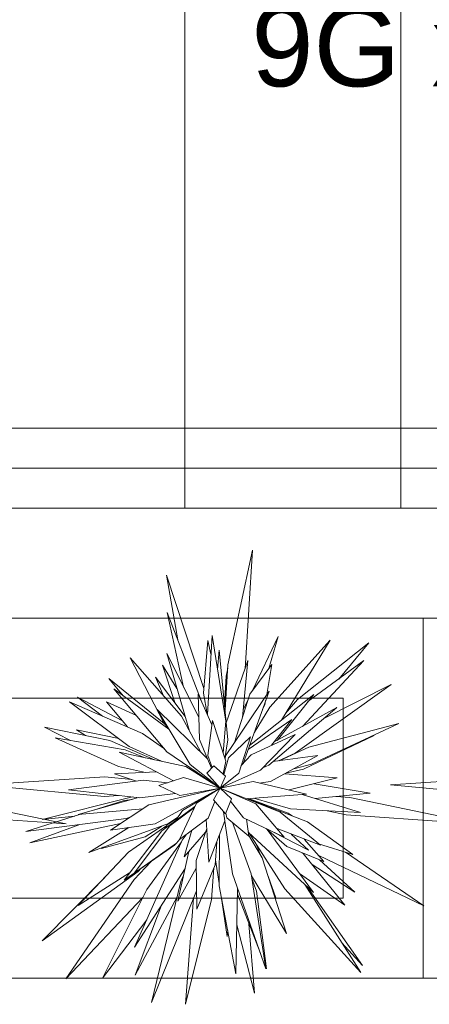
# Model space of a CAD drawing. Header units: millimetres. Extents: x -14761 to 157739, y -22400 to 107990.
# Tile 244 of 256: x 110404 to 110916, y 52280 to 53510. Entities that reach past the tile are written whole.
import ezdxf

# ---------------------------------------------------------------- set-up
doc = ezdxf.new("R2010")
doc.units = ezdxf.units.MM
doc.header["$MEASUREMENT"] = 0
doc.layers.add('Интерьер - Мебель', color=7, linetype='Continuous')
doc.layers.add('Конструктив - Лестницы в бассейны', color=7, linetype='Continuous')
doc.styles.add('СГЕНЕРИР_СТИЛЬ_1', font='txt')

msp = doc.modelspace()

# ---------------------------------------------------------------- linework, layer by layer
at = {"layer": 'Интерьер - Мебель', "color": 7, "linetype": 'Continuous', "lineweight": 15}
for p, q in [((110663.9, 52704.3), (110694.4, 52847.8)), ((110663.9, 52704.3), (110694.4, 52847.8)), ((110694.4, 52847.8), (110685.3, 52699.2)), ((110694.4, 52847.8), (110685.3, 52699.2)), ((110601.2, 52735.5), (110586.9, 52816.2)), ((110586.9, 52816.2), (110633.7, 52674.6)), ((110601.2, 52735.5), (110586.9, 52816.2)), ((110586.9, 52816.2), (110633.7, 52674.6)), ((110907.7, 52762.8), (109407.7, 52762.8)), ((110608.5, 52676.3), (110588.1, 52769.6)), ((110588.1, 52769.6), (110630.4, 52659.6)), ((110608.5, 52676.3), (110588.1, 52769.6)), ((110588.1, 52769.6), (110630.4, 52659.6)), ((112407.7, 52762.8), (110907.7, 52762.8)), ((110907.7, 52762.8), (110907.7, 52312.8)), ((110907.7, 52312.8), (110907.7, 52762.8)), ((110638.2, 52642.1), (110644.1, 52741.2)), ((110638.2, 52642.1), (110644.1, 52741.2)), ((110644.1, 52741.2), (110661.3, 52633.8)), ((110644.1, 52741.2), (110661.3, 52633.8)), ((110694.4, 52672.2), (110726.8, 52739.6)), ((110694.4, 52672.2), (110726.8, 52739.6)), ((110726.8, 52739.6), (110715.1, 52699.7)), ((110726.8, 52739.6), (110715.1, 52699.7)), ((110633.3, 52669), (110638.6, 52734.7)), ((110633.3, 52669), (110638.6, 52734.7)), ((110638.6, 52734.7), (110642.7, 52717.5)), ((110638.6, 52734.7), (110642.7, 52717.5)), ((110716.1, 52651.3), (110791.7, 52735.2)), ((110716.1, 52651.3), (110791.7, 52735.2)), ((110791.7, 52735.2), (110730.7, 52635.4)), ((110791.7, 52735.2), (110730.7, 52635.4)), ((110750.8, 52661), (110840.1, 52731.7)), ((110750.8, 52661), (110840.1, 52731.7)), ((110840.1, 52731.7), (110802.4, 52686.6)), ((110840.1, 52731.7), (110802.4, 52686.6)), ((110616, 52621.5), (110587.3, 52718.4)), ((110587.3, 52718.4), (110627.4, 52638.8)), ((110616, 52621.5), (110587.3, 52718.4)), ((110587.3, 52718.4), (110627.4, 52638.8)), ((110650.9, 52698.7), (110653, 52722.7)), ((110650.9, 52698.7), (110653, 52722.7)), ((110653, 52722.7), (110663.9, 52610.7)), ((110653, 52722.7), (110663.9, 52610.7)), ((110583.7, 52631.7), (110541.5, 52713.3)), ((110541.5, 52713.3), (110605.9, 52640.4)), ((110583.7, 52631.7), (110541.5, 52713.3)), ((110541.5, 52713.3), (110605.9, 52640.4)), ((110597.4, 52657.2), (110581.9, 52704.1)), ((110581.9, 52704.1), (110600.2, 52674.8)), ((110597.4, 52657.2), (110581.9, 52704.1)), ((110581.9, 52704.1), (110600.2, 52674.8)), ((110660.3, 52647.9), (110663.9, 52704.3)), ((110660.3, 52647.9), (110663.9, 52704.3)), ((110661.8, 52631.9), (110688.9, 52709.7)), ((110661.8, 52631.9), (110688.9, 52709.7)), ((110688.9, 52709.7), (110681.9, 52638.6)), ((110688.9, 52709.7), (110681.9, 52638.6)), ((110691.1, 52667.9), (110718.8, 52704.7)), ((110691.1, 52667.9), (110718.8, 52704.7)), ((110718.8, 52704.7), (110712.3, 52667.2)), ((110718.8, 52704.7), (110712.3, 52667.2)), ((110833.9, 52709.7), (110757, 52627.5)), ((110833.9, 52709.7), (110757, 52627.5)), ((110763.9, 52658.4), (110833.9, 52709.7)), ((110763.9, 52658.4), (110833.9, 52709.7)), ((110583.4, 52665.8), (110573.5, 52689)), ((110573.5, 52689), (110610.6, 52639.6)), ((110583.4, 52665.8), (110573.5, 52689)), ((110573.5, 52689), (110610.6, 52639.6)), ((110659.6, 52654.7), (110661.5, 52690.1)), ((110659.6, 52654.7), (110661.5, 52690.1)), ((110661.5, 52690.1), (110663.6, 52700)), ((110661.5, 52690.1), (110663.6, 52700)), ((110532.9, 52665.8), (110514.9, 52687.4)), ((110514.9, 52687.4), (110584.2, 52631.1)), ((110532.9, 52665.8), (110514.9, 52687.4)), ((110514.9, 52687.4), (110584.2, 52631.1)), ((110867.8, 52679.6), (110747.9, 52594.1)), ((110867.8, 52679.6), (110747.9, 52594.1)), ((110783, 52636.7), (110867.8, 52679.6)), ((110783, 52636.7), (110867.8, 52679.6)), ((110587.3, 52595.8), (110521.3, 52674.4)), ((110521.3, 52674.4), (110590.2, 52623.8)), ((110587.3, 52595.8), (110521.3, 52674.4)), ((110521.3, 52674.4), (110590.2, 52623.8)), ((110628.2, 52611.1), (110626.6, 52668)), ((110626.6, 52668), (110643.9, 52629.4)), ((110628.2, 52611.1), (110626.6, 52668)), ((110626.6, 52668), (110643.9, 52629.4)), ((110637.8, 52643), (110633.3, 52669)), ((110637.8, 52643), (110633.3, 52669)), ((110661, 52590.8), (110715.2, 52671.5)), ((110661, 52590.8), (110715.2, 52671.5)), ((110672, 52607.2), (110691.1, 52667.9)), ((110672, 52607.2), (110691.1, 52667.9)), ((110715.2, 52671.5), (110682.8, 52581)), ((110715.2, 52671.5), (110682.8, 52581)), ((110690.8, 52603.4), (110771.1, 52667.5)), ((110690.8, 52603.4), (110771.1, 52667.5)), ((110771.1, 52667.5), (110725.2, 52609.9)), ((110771.1, 52667.5), (110725.2, 52609.9)), ((110807.7, 52662.8), (109507.7, 52662.8)), ((110540.6, 52602.3), (110465.8, 52658)), ((110465.8, 52658), (110556.9, 52618.7)), ((110540.6, 52602.3), (110465.8, 52658)), ((110465.8, 52658), (110556.9, 52618.7)), ((110507.2, 52640.1), (110475.9, 52664)), ((110475.9, 52664), (110532.1, 52634.3)), ((110507.2, 52640.1), (110475.9, 52664)), ((110475.9, 52664), (110532.1, 52634.3)), ((110538.5, 52626.7), (110512.2, 52658)), ((110512.2, 52658), (110549.5, 52640.9)), ((110538.5, 52626.7), (110512.2, 52658)), ((110512.2, 52658), (110549.5, 52640.9)), ((110682.9, 52648.3), (110689, 52661)), ((110682.9, 52648.3), (110689, 52661)), ((110710.1, 52654.5), (110707.2, 52649.1)), ((110710.1, 52654.5), (110707.2, 52649.1)), ((110711, 52659.8), (110710.1, 52654.5)), ((110711, 52659.8), (110710.1, 52654.5)), ((110735.7, 52643.7), (110750.8, 52661)), ((110735.7, 52643.7), (110750.8, 52661)), ((110807.7, 52412.8), (110807.7, 52662.8)), ((110616.5, 52579.7), (110575.3, 52648.6)), ((110575.3, 52648.6), (110638.5, 52587)), ((110616.5, 52579.7), (110575.3, 52648.6)), ((110575.3, 52648.6), (110638.5, 52587)), ((110605.9, 52640.4), (110630, 52595.4)), ((110605.9, 52640.4), (110630, 52595.4)), ((110696.6, 52619.5), (110716.1, 52651.3)), ((110696.6, 52619.5), (110716.1, 52651.3)), ((110800.1, 52651.2), (110714.8, 52579)), ((110800.1, 52651.2), (110714.8, 52579)), ((110721.8, 52608), (110800.1, 52651.2)), ((110721.8, 52608), (110800.1, 52651.2)), ((110589.3, 52625.2), (110583.7, 52631.7)), ((110589.3, 52625.2), (110583.7, 52631.7)), ((110638.6, 52591), (110644.7, 52635)), ((110638.6, 52591), (110644.7, 52635)), ((110644.7, 52635), (110661.4, 52583.8)), ((110644.7, 52635), (110661.4, 52583.8)), ((110661.3, 52633.8), (110657.9, 52594.5)), ((110661.3, 52633.8), (110657.9, 52594.5)), ((110689.1, 52598.5), (110743.6, 52636.2)), ((110689.1, 52598.5), (110743.6, 52636.2)), ((110743.6, 52636.2), (110718.5, 52603.8)), ((110743.6, 52636.2), (110718.5, 52603.8)), ((110730.7, 52635.4), (110730.1, 52634.8)), ((110730.7, 52635.4), (110730.1, 52634.8)), ((110765, 52601.6), (110877.5, 52631)), ((110765, 52601.6), (110877.5, 52631)), ((110877.5, 52631), (110768.4, 52580.3)), ((110877.5, 52631), (110768.4, 52580.3)), ((110466.9, 52610), (110434.8, 52626.3)), ((110434.8, 52626.3), (110516.4, 52609.8)), ((110466.9, 52610), (110434.8, 52626.3)), ((110434.8, 52626.3), (110516.4, 52609.8)), ((110485.7, 52616), (110474.7, 52623.1)), ((110474.7, 52623.1), (110527.3, 52612.2)), ((110485.7, 52616), (110474.7, 52623.1)), ((110474.7, 52623.1), (110527.3, 52612.2)), ((110556.9, 52618.7), (110584.4, 52599.4)), ((110556.9, 52618.7), (110584.4, 52599.4)), ((110693.1, 52592), (110747.8, 52617.5)), ((110693.1, 52592), (110747.8, 52617.5)), ((110747.8, 52617.5), (110704.6, 52572.7)), ((110747.8, 52617.5), (110704.6, 52572.7)), ((110846.7, 52616), (110758.2, 52574)), ((110846.7, 52616), (110758.2, 52574)), ((110844.1, 52615.5), (110846.7, 52616)), ((110844.1, 52615.5), (110846.7, 52616)), ((110527, 52577.2), (110447.9, 52613.2)), ((110447.9, 52613.2), (110535.4, 52598.3)), ((110527, 52577.2), (110447.9, 52613.2)), ((110447.9, 52613.2), (110535.4, 52598.3)), ((110516.4, 52609.8), (110572, 52585.7)), ((110516.4, 52609.8), (110572, 52585.7)), ((110638.4, 52587.1), (110628.2, 52611.1)), ((110638.4, 52587.1), (110628.2, 52611.1)), ((110663.9, 52610.7), (110660.1, 52587.5)), ((110663.9, 52610.7), (110660.1, 52587.5)), ((110664.5, 52588.1), (110692.2, 52614.2)), ((110664.5, 52588.1), (110692.2, 52614.2)), ((110692.2, 52614.2), (110677.4, 52568.9)), ((110692.2, 52614.2), (110677.4, 52568.9)), ((110595.7, 52559.4), (110527.9, 52595.1)), ((110527.9, 52595.1), (110611.2, 52577.4)), ((110595.7, 52559.4), (110527.9, 52595.1)), ((110527.9, 52595.1), (110611.2, 52577.4)), ((110535.4, 52598.3), (110560.5, 52588.2)), ((110535.4, 52598.3), (110560.5, 52588.2)), ((110580.7, 52583.9), (110540.6, 52602.3)), ((110580.7, 52583.9), (110540.6, 52602.3)), ((110654.1, 52550.2), (110587.3, 52595.8)), ((110654.1, 52550.2), (110587.3, 52595.8)), ((110644.2, 52576.1), (110638.6, 52591)), ((110644.2, 52576.1), (110638.6, 52591)), ((110660.3, 52586.9), (110661, 52590.8)), ((110660.3, 52586.9), (110661, 52590.8)), ((110680.6, 52578.6), (110693.1, 52592)), ((110680.6, 52578.6), (110693.1, 52592)), ((110776.4, 52590.9), (110717.2, 52558.5)), ((110776.4, 52590.9), (110717.2, 52558.5)), ((110719.9, 52583.4), (110776.4, 52590.9)), ((110719.9, 52583.4), (110776.4, 52590.9)), ((110747.9, 52594.1), (110726.9, 52584.3)), ((110747.9, 52594.1), (110726.9, 52584.3)), ((110728.1, 52584.5), (110765, 52601.6)), ((110728.1, 52584.5), (110765, 52601.6)), ((110654.1, 52550.2), (110616.5, 52579.7)), ((110654.1, 52550.2), (110616.5, 52579.7)), ((110637.5, 52569.1), (110646.2, 52578.2)), ((110637.5, 52569.1), (110646.2, 52578.2)), ((110638.5, 52587), (110643.5, 52575.3)), ((110638.5, 52587), (110643.5, 52575.3)), ((110646.2, 52578.2), (110661, 52565.4)), ((110646.2, 52578.2), (110661, 52565.4)), ((110661.4, 52583.8), (110658, 52568.1)), ((110661.4, 52583.8), (110658, 52568.1)), ((110658.8, 52567.4), (110664.5, 52588.1)), ((110658.8, 52567.4), (110664.5, 52588.1)), ((110714.8, 52579), (110707.4, 52575.5)), ((110714.8, 52579), (110707.4, 52575.5)), ((110768.4, 52580.3), (110746.4, 52574.5)), ((110768.4, 52580.3), (110746.4, 52574.5)), ((110522, 52568.2), (110574.4, 52570.6)), ((110522, 52568.2), (110574.4, 52570.6)), ((110549.6, 52559.1), (110522, 52568.2)), ((110549.6, 52559.1), (110522, 52568.2)), ((110561, 52570), (110527, 52577.2)), ((110561, 52570), (110527, 52577.2)), ((110611.2, 52577.4), (110654.1, 52550.2)), ((110611.2, 52577.4), (110654.1, 52550.2)), ((110654.1, 52550.2), (110637.5, 52569.1)), ((110654.1, 52550.2), (110637.5, 52569.1)), ((110704.6, 52572.7), (110654.1, 52550.2)), ((110704.6, 52572.7), (110654.1, 52550.2)), ((110677.4, 52568.9), (110654.1, 52550.2)), ((110677.4, 52568.9), (110654.1, 52550.2)), ((110734.8, 52568.2), (110800.6, 52563.1)), ((110734.8, 52568.2), (110800.6, 52563.1)), ((110758.2, 52574), (110736.4, 52569)), ((110758.2, 52574), (110736.4, 52569)), ((110356, 52554.4), (110509.9, 52564.4)), ((110356, 52554.4), (110509.9, 52564.4)), ((110509.5, 52540), (110356, 52554.4)), ((110509.5, 52540), (110356, 52554.4)), ((110464.6, 52548.3), (110557.9, 52560.1)), ((110464.6, 52548.3), (110557.9, 52560.1)), ((110509.9, 52564.4), (110543.6, 52561.1)), ((110509.9, 52564.4), (110543.6, 52561.1)), ((110557.9, 52560.1), (110588.2, 52557)), ((110557.9, 52560.1), (110588.2, 52557)), ((110577.4, 52553.6), (110608.5, 52563.5)), ((110577.4, 52553.6), (110608.5, 52563.5)), ((110603.7, 52541.1), (110577.4, 52553.6)), ((110603.7, 52541.1), (110577.4, 52553.6)), ((110608.5, 52563.5), (110654.1, 52550.2)), ((110608.5, 52563.5), (110654.1, 52550.2)), ((110661, 52565.4), (110654.1, 52550.2)), ((110661, 52565.4), (110654.1, 52550.2)), ((110654.1, 52550.2), (110695.4, 52558.4)), ((110654.1, 52550.2), (110695.4, 52558.4)), ((110695.4, 52558.4), (110762.2, 52542.8)), ((110695.4, 52558.4), (110762.2, 52542.8)), ((110717.2, 52558.5), (110703, 52556.6)), ((110717.2, 52558.5), (110703, 52556.6)), ((110800.6, 52563.1), (110740.3, 52548)), ((110800.6, 52563.1), (110740.3, 52548)), ((110771.6, 52555.8), (110841.8, 52544.1)), ((110771.6, 52555.8), (110841.8, 52544.1)), ((110866.9, 52554.4), (111020.8, 52564.4)), ((110866.9, 52554.4), (111020.8, 52564.4)), ((111020.5, 52540), (110866.9, 52554.4)), ((111020.5, 52540), (110866.9, 52554.4)), ((110553.7, 52538.3), (110464.6, 52548.3)), ((110553.7, 52538.3), (110464.6, 52548.3)), ((110527.1, 52541.3), (110509.5, 52540)), ((110527.1, 52541.3), (110509.5, 52540)), ((110598.4, 52543.6), (110553.7, 52538.3)), ((110598.4, 52543.6), (110553.7, 52538.3)), ((110565.1, 52529.4), (110654.1, 52550.2)), ((110565.1, 52529.4), (110654.1, 52550.2)), ((110654.1, 52550.2), (110572.8, 52505.9)), ((110654.1, 52550.2), (110572.8, 52505.9)), ((110654.1, 52550.2), (110603.7, 52541.1)), ((110654.1, 52550.2), (110603.7, 52541.1)), ((110607, 52522.4), (110654.1, 52550.2)), ((110607, 52522.4), (110654.1, 52550.2)), ((110624.7, 52531.4), (110654.1, 52550.2)), ((110624.7, 52531.4), (110654.1, 52550.2)), ((110645.8, 52535.6), (110654.1, 52550.2)), ((110645.8, 52535.6), (110654.1, 52550.2)), ((110654.1, 52550.2), (110729.2, 52520.2)), ((110654.1, 52550.2), (110698.8, 52530.7)), ((110654.1, 52550.2), (110668.2, 52537.1)), ((110654.1, 52550.2), (110729.2, 52520.2)), ((110654.1, 52550.2), (110698.8, 52530.7)), ((110654.1, 52550.2), (110668.2, 52537.1)), ((110762.2, 52542.8), (110686.8, 52537.1)), ((110762.2, 52542.8), (110686.8, 52537.1)), ((110756.6, 52542.4), (110829.6, 52519.9)), ((110756.6, 52542.4), (110829.6, 52519.9)), ((110841.8, 52544.1), (110773.1, 52537.3)), ((110841.8, 52544.1), (110773.1, 52537.3)), ((110303.3, 52538.7), (110461.5, 52505.6)), ((110303.3, 52538.7), (110461.5, 52505.6)), ((110431.6, 52511.2), (110544.5, 52539.3)), ((110431.6, 52511.2), (110544.5, 52539.3)), ((110476.5, 52517.4), (110552, 52538.5)), ((110476.5, 52517.4), (110552, 52538.5)), ((110494.4, 52522.4), (110534.2, 52535)), ((110494.4, 52522.4), (110534.2, 52535)), ((110517.2, 52497.9), (110565.1, 52529.4)), ((110517.2, 52497.9), (110565.1, 52529.4)), ((110534.2, 52535), (110544.2, 52536.3)), ((110534.2, 52535), (110544.2, 52536.3)), ((110603.3, 52486), (110624.7, 52531.4)), ((110603.3, 52486), (110624.7, 52531.4)), ((110647.5, 52533.6), (110639.2, 52512.9)), ((110647.5, 52533.6), (110639.2, 52512.9)), ((110660.8, 52518), (110645.8, 52535.6)), ((110660.8, 52518), (110645.8, 52535.6)), ((110668.2, 52537.1), (110660.8, 52518)), ((110668.2, 52537.1), (110660.8, 52518)), ((110683.3, 52513.4), (110667, 52533.9)), ((110683.3, 52513.4), (110667, 52533.9)), ((110688, 52537.2), (110763.5, 52508.3)), ((110688, 52537.2), (110763.5, 52508.3)), ((110689.4, 52537.3), (110739.2, 52519.2)), ((110689.4, 52537.3), (110739.2, 52519.2)), ((110742.2, 52524.5), (110696.4, 52537.9)), ((110742.2, 52524.5), (110696.4, 52537.9)), ((110698.8, 52530.7), (110734.3, 52489.1)), ((110698.8, 52530.7), (110734.3, 52489.1)), ((110799.2, 52539.9), (110816.4, 52538.7)), ((110799.2, 52539.9), (110816.4, 52538.7)), ((110816.4, 52538.7), (110974.6, 52505.6)), ((110816.4, 52538.7), (110974.6, 52505.6)), ((110461.5, 52505.6), (110298.8, 52517.1)), ((110461.5, 52505.6), (110298.8, 52517.1)), ((110411.4, 52496), (110479.5, 52517.6)), ((110411.4, 52496), (110479.5, 52517.6)), ((110557.6, 52524.5), (110476.5, 52517.4)), ((110557.6, 52524.5), (110476.5, 52517.4)), ((110581.1, 52497.1), (110622.7, 52527.4)), ((110581.1, 52497.1), (110622.7, 52527.4)), ((110591.4, 52503.1), (110622.2, 52526.2)), ((110591.4, 52503.1), (110622.2, 52526.2)), ((110598.2, 52509.5), (110607, 52522.4)), ((110598.2, 52509.5), (110607, 52522.4)), ((110658.5, 52520.8), (110660.2, 52509.3)), ((110658.5, 52520.8), (110660.2, 52509.3)), ((110662.6, 52513.2), (110661.3, 52519.1)), ((110662.6, 52513.2), (110661.3, 52519.1)), ((110729.2, 52520.2), (110779.4, 52479)), ((110729.2, 52520.2), (110779.4, 52479)), ((110739.2, 52519.2), (110744.2, 52515.7)), ((110739.2, 52519.2), (110744.2, 52515.7)), ((110829.6, 52519.9), (110742.2, 52524.5)), ((110829.6, 52519.9), (110742.2, 52524.5)), ((110811.8, 52517.1), (110788.1, 52522.1)), ((110811.8, 52517.1), (110788.1, 52522.1)), ((110974.6, 52505.6), (110811.8, 52517.1)), ((110974.6, 52505.6), (110811.8, 52517.1)), ((110536.8, 52512.4), (110411.4, 52496)), ((110536.8, 52512.4), (110411.4, 52496)), ((110529.5, 52506), (110416.4, 52482.1)), ((110529.5, 52506), (110416.4, 52482.1)), ((110416.4, 52482.1), (110478.8, 52504.8)), ((110416.4, 52482.1), (110478.8, 52504.8)), ((110472.4, 52515.4), (110431.6, 52511.2)), ((110472.4, 52515.4), (110431.6, 52511.2)), ((110589.5, 52506), (110490, 52469.8)), ((110589.5, 52506), (110490, 52469.8)), ((110572.8, 52505.9), (110517.2, 52497.9)), ((110572.8, 52505.9), (110517.2, 52497.9)), ((110541.5, 52513.9), (110536.8, 52512.4)), ((110541.5, 52513.9), (110536.8, 52512.4)), ((110584.4, 52499.5), (110588, 52504.3)), ((110584.4, 52499.5), (110588, 52504.3)), ((110588, 52504.3), (110600.7, 52513.1)), ((110588, 52504.3), (110600.7, 52513.1)), ((110601.3, 52514), (110589.5, 52506)), ((110601.3, 52514), (110589.5, 52506)), ((110639.2, 52512.9), (110603.3, 52486)), ((110639.2, 52512.9), (110603.3, 52486)), ((110640.1, 52458), (110636.6, 52511)), ((110640.1, 52458), (110636.6, 52511)), ((110660.2, 52509.3), (110640.1, 52458)), ((110660.2, 52509.3), (110640.1, 52458)), ((110669.5, 52443.1), (110660, 52508.9)), ((110669.5, 52443.1), (110660, 52508.9)), ((110689.9, 52490.5), (110662.6, 52513.2)), ((110689.9, 52490.5), (110662.6, 52513.2)), ((110669.7, 52507.4), (110693, 52443.3)), ((110669.7, 52507.4), (110693, 52443.3)), ((110734.3, 52489.1), (110683.3, 52513.4)), ((110734.3, 52489.1), (110683.3, 52513.4)), ((110686.9, 52511.7), (110689.9, 52490.5)), ((110686.9, 52511.7), (110689.9, 52490.5)), ((110763.5, 52508.3), (110820.1, 52467.4)), ((110763.5, 52508.3), (110820.1, 52467.4)), ((110490, 52469.8), (110539.8, 52501.2)), ((110490, 52469.8), (110539.8, 52501.2)), ((110534.1, 52435.2), (110581.1, 52497.1)), ((110534.1, 52435.2), (110581.1, 52497.1)), ((110536.2, 52498.9), (110538.8, 52501)), ((110536.2, 52498.9), (110538.8, 52501)), ((110539.5, 52470.1), (110587.5, 52503.6)), ((110539.5, 52470.1), (110587.5, 52503.6)), ((110546.5, 52444), (110591.4, 52503.1)), ((110546.5, 52444), (110591.4, 52503.1)), ((110581.1, 52502.9), (110560.4, 52489.6)), ((110581.1, 52502.9), (110560.4, 52489.6)), ((110606.6, 52485.5), (110611.5, 52492.1)), ((110606.6, 52485.5), (110611.5, 52492.1)), ((110609.1, 52464.4), (110618.7, 52497.6)), ((110609.1, 52464.4), (110618.7, 52497.6)), ((110635.8, 52495.2), (110609.1, 52464.4)), ((110635.8, 52495.2), (110609.1, 52464.4)), ((110624.1, 52459.9), (110637.3, 52499.7)), ((110624.1, 52459.9), (110637.3, 52499.7)), ((110652.9, 52428.3), (110653.5, 52492.3)), ((110652.9, 52428.3), (110653.5, 52492.3)), ((110770.9, 52419.9), (110689.2, 52495.4)), ((110770.9, 52419.9), (110689.2, 52495.4)), ((110735, 52424.4), (110689.4, 52495.3)), ((110735, 52424.4), (110689.4, 52495.3)), ((110737.4, 52477.4), (110711.6, 52499.9)), ((110737.4, 52477.4), (110711.6, 52499.9)), ((110712.9, 52498.8), (110770.9, 52419.9)), ((110712.9, 52498.8), (110770.9, 52419.9)), ((110764.6, 52472.7), (110720, 52495.9)), ((110764.6, 52472.7), (110720, 52495.9)), ((110779.4, 52479), (110725.3, 52499.7)), ((110779.4, 52479), (110725.3, 52499.7)), ((110742.8, 52493), (110764.6, 52472.7)), ((110742.8, 52493), (110764.6, 52472.7)), ((110560.4, 52489.6), (110505.9, 52474.7)), ((110560.4, 52489.6), (110505.9, 52474.7)), ((110599.5, 52481.5), (110546.5, 52444)), ((110599.5, 52481.5), (110546.5, 52444)), ((110547.2, 52351.7), (110606.6, 52485.5)), ((110547.2, 52351.7), (110606.6, 52485.5)), ((110562.3, 52423.7), (110605.7, 52483.4)), ((110562.3, 52423.7), (110605.7, 52483.4)), ((110599, 52481.1), (110597.2, 52478.9)), ((110599, 52481.1), (110597.2, 52478.9)), ((110603.6, 52486.7), (110599.5, 52481.5)), ((110603.6, 52486.7), (110599.5, 52481.5)), ((110649.8, 52482.9), (110648, 52454.5)), ((110649.8, 52482.9), (110648, 52454.5)), ((110689.8, 52491.1), (110706.6, 52463.4)), ((110689.8, 52491.1), (110706.6, 52463.4)), ((110759.3, 52486.7), (110783.9, 52458.5)), ((110759.3, 52486.7), (110783.9, 52458.5)), ((110762.1, 52485.6), (110759.6, 52486.4)), ((110762.1, 52485.6), (110759.6, 52486.4)), ((110820.1, 52467.4), (110777.1, 52480.9)), ((110820.1, 52467.4), (110777.1, 52480.9)), ((110476.6, 52403.6), (110539.5, 52470.1)), ((110476.6, 52403.6), (110539.5, 52470.1)), ((110505.9, 52474.7), (110508.1, 52476.4)), ((110505.9, 52474.7), (110508.1, 52476.4)), ((110597.2, 52478.9), (110534.1, 52435.2)), ((110597.2, 52478.9), (110534.1, 52435.2)), ((110601.3, 52409.1), (110614.9, 52471.1)), ((110601.3, 52409.1), (110614.9, 52471.1)), ((110700.1, 52478.6), (110704.2, 52467.4)), ((110700.1, 52478.6), (110704.2, 52467.4)), ((110783.9, 52458.5), (110737.4, 52477.4)), ((110783.9, 52458.5), (110737.4, 52477.4)), ((110756.7, 52469.6), (110758.1, 52468.5)), ((110756.7, 52469.6), (110758.1, 52468.5)), ((110758.1, 52468.5), (110809.8, 52403.9)), ((110758.1, 52468.5), (110809.8, 52403.9)), ((110811, 52470.3), (110908.8, 52403.2)), ((110811, 52470.3), (110908.8, 52403.2)), ((110546.7, 52436.1), (110568, 52458.7)), ((110546.7, 52436.1), (110568, 52458.7)), ((110624.8, 52398.9), (110624.1, 52459.9)), ((110624.8, 52398.9), (110624.1, 52459.9)), ((110652.9, 52431.3), (110648.4, 52460.8)), ((110652.9, 52431.3), (110648.4, 52460.8)), ((110706.6, 52463.4), (110737.2, 52368.5)), ((110706.6, 52463.4), (110737.2, 52368.5)), ((110908.8, 52403.2), (110777.3, 52466.1)), ((110908.8, 52403.2), (110777.3, 52466.1)), ((110778.4, 52460.7), (110822.3, 52420.4)), ((110778.4, 52460.7), (110822.3, 52420.4)), ((110551.7, 52446.2), (110431.5, 52359.5)), ((110551.7, 52446.2), (110431.5, 52359.5)), ((110541, 52444.3), (110476.6, 52403.6)), ((110541, 52444.3), (110476.6, 52403.6)), ((110610.3, 52449.9), (110547.2, 52351.7)), ((110610.3, 52449.9), (110547.2, 52351.7)), ((110555.1, 52449.8), (110551.7, 52446.2)), ((110555.1, 52449.8), (110551.7, 52446.2)), ((110624.2, 52450.5), (110601.3, 52409.1)), ((110624.2, 52450.5), (110601.3, 52409.1)), ((110648, 52454.5), (110624.8, 52398.9)), ((110648, 52454.5), (110624.8, 52398.9)), ((110646.4, 52450.7), (110643.4, 52411.3)), ((110646.4, 52450.7), (110643.4, 52411.3)), ((110711.3, 52324.6), (110669.5, 52443.1)), ((110711.3, 52324.6), (110669.5, 52443.1)), ((110693, 52443.3), (110711.3, 52324.6)), ((110693, 52443.3), (110711.3, 52324.6)), ((110809.8, 52403.9), (110753.3, 52443.8)), ((110809.8, 52403.9), (110753.3, 52443.8)), ((110822.3, 52420.4), (110769, 52454.8)), ((110822.3, 52420.4), (110769, 52454.8)), ((110431.5, 52359.5), (110509.9, 52438.8)), ((110431.5, 52359.5), (110509.9, 52438.8)), ((110461.3, 52312.2), (110546.7, 52436.1)), ((110461.3, 52312.2), (110546.7, 52436.1)), ((110568.4, 52282.4), (110605.2, 52433.5)), ((110568.4, 52282.4), (110605.2, 52433.5)), ((110605.2, 52433.5), (110608.3, 52441)), ((110605.2, 52433.5), (110608.3, 52441)), ((110737.2, 52368.5), (110693.4, 52440.6)), ((110737.2, 52368.5), (110693.4, 52440.6)), ((110693.9, 52437.2), (110699.4, 52421.5)), ((110693.9, 52437.2), (110699.4, 52421.5)), ((110714.1, 52440.3), (110723.9, 52413.2)), ((110714.1, 52440.3), (110723.9, 52413.2)), ((110507.2, 52312.8), (110562.3, 52423.7)), ((110507.2, 52312.8), (110562.3, 52423.7)), ((110624.5, 52421.9), (110568.4, 52282.4)), ((110624.5, 52421.9), (110568.4, 52282.4)), ((110673.9, 52318.4), (110652.9, 52428.3)), ((110673.9, 52318.4), (110652.9, 52428.3)), ((110676, 52424.7), (110673.9, 52318.4)), ((110676, 52424.7), (110673.9, 52318.4)), ((110676.1, 52416.8), (110675.8, 52418.3)), ((110676.1, 52416.8), (110675.8, 52418.3)), ((110699.4, 52421.5), (110712.1, 52324.6)), ((110699.4, 52421.5), (110712.1, 52324.6)), ((110829.8, 52320.1), (110735, 52424.4)), ((110829.8, 52320.1), (110735, 52424.4)), ((110759.8, 52430.1), (110829.8, 52320.1)), ((110759.8, 52430.1), (110829.8, 52320.1)), ((110762.4, 52427.7), (110832.2, 52328.6)), ((110762.4, 52427.7), (110832.2, 52328.6)), ((109507.7, 52412.8), (110807.7, 52412.8)), ((110557.3, 52413.5), (110461.3, 52312.2)), ((110557.3, 52413.5), (110461.3, 52312.2)), ((110600.5, 52414.3), (110547.8, 52316.5)), ((110600.5, 52414.3), (110547.8, 52316.5)), ((110610.8, 52280.2), (110620.8, 52412.7)), ((110610.8, 52280.2), (110620.8, 52412.7)), ((110643.4, 52411.3), (110610.8, 52280.2)), ((110643.4, 52411.3), (110610.8, 52280.2)), ((110663.1, 52364.8), (110655.4, 52415.4)), ((110663.1, 52364.8), (110655.4, 52415.4)), ((110704, 52345.1), (110676.1, 52416.8)), ((110704, 52345.1), (110676.1, 52416.8)), ((110723.9, 52413.2), (110721.8, 52416.4)), ((110723.9, 52413.2), (110721.8, 52416.4)), ((110547.8, 52316.5), (110580.7, 52403.9)), ((110547.8, 52316.5), (110580.7, 52403.9)), ((110562.3, 52385.8), (110507.2, 52312.8)), ((110562.3, 52385.8), (110507.2, 52312.8)), ((110663.6, 52372.6), (110663.1, 52364.8)), ((110663.6, 52372.6), (110663.1, 52364.8)), ((110697.1, 52294.2), (110675.1, 52379.6)), ((110697.1, 52294.2), (110675.1, 52379.6)), ((110690.1, 52380.9), (110697.1, 52294.2)), ((110690.1, 52380.9), (110697.1, 52294.2)), ((110832.2, 52328.6), (110806.3, 52357)), ((110832.2, 52328.6), (110806.3, 52357)), ((110712.1, 52324.6), (110710.8, 52327.9)), ((110712.1, 52324.6), (110710.8, 52327.9)), ((109407.7, 52312.8), (110907.7, 52312.8)), ((110907.7, 52312.8), (112407.7, 52312.8))]:
    msp.add_line(p, q, dxfattribs=at)
at = {"layer": 'Конструктив - Лестницы в бассейны', "color": 7, "linetype": 'Continuous', "lineweight": 15}
for p, q in [((110610, 54200), (110610, 52900)), ((110610, 52900), (110610, 54200)), ((110880, 54200), (110880, 52900)), ((110880, 52900), (110880, 54200)), ((109800, 52900), (112230, 52900)), ((110340, 52900), (110610, 52900)), ((110610, 52900), (110880, 52900)), ((110880, 52900), (111150, 52900))]:
    msp.add_line(p, q, dxfattribs=at)
msp.add_lwpolyline([(103770, 52950), (112230, 52950), (112230, 53000), (103770, 53000)], close=True, dxfattribs=at)

# ---------------------------------------------------------------- texts
at = {"layer": 'Конструктив - Лестницы в бассейны', "color": 161, "lineweight": 20, "true_color": 0x78aaff, "insert": (111015, 53527.1), "char_height": 100, "attachment_point": 2, "style": 'СГЕНЕРИР_СТИЛЬ_1'}
msp.add_mtext('\\A1;{\\pqc;\\pt0,7100;\\fArial|b0|i0|c204|p38;9G x \\fArial|b0|i0|c204|p38;270\\fArial|b0|i0|c204|p38;\\A1{\\H.66x;\\S^  ;}\\fArial|b0|i0|c204|p38;\\fArial|b0|i0|c204|p38;\\fArial|b0|i0|c204|p38;\\fArial|b0|i0|c204|p38;\\A1{\\H.66x;\\S^  ;}\\fArial|b0|i0|c204|p38;\\fArial|b0|i0|c204|p38;\\fArial|b0|i0|c204|p38;\\fArial|b0|i0|c204|p38;\\A1{\\H.66x;\\S^  ;}\\fArial|b0|i0|c204|p38;}', dxfattribs=at)

doc.saveas('drawing.dxf')
